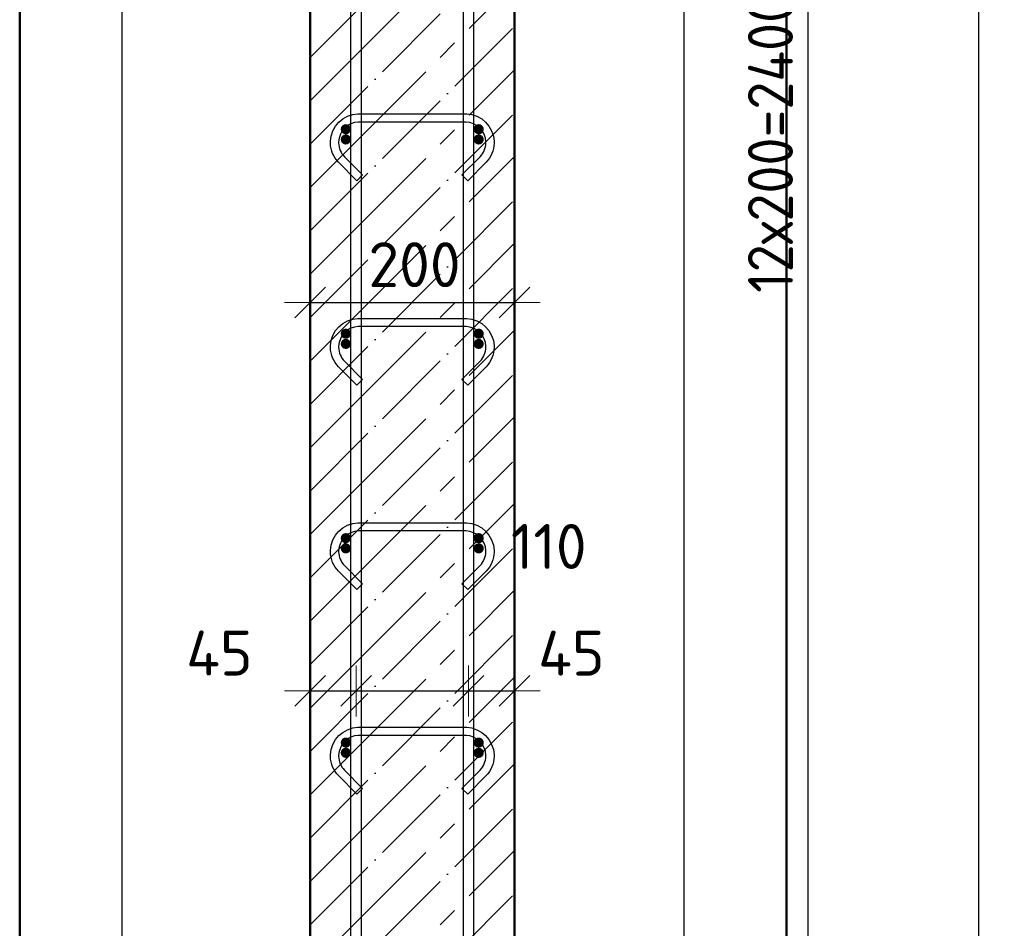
# Model space of a CAD drawing. Header units: millimetres. Extents: x -30645 to 44626, y 46540 to 77351.
# Tile 6 of 84: x -29907 to -28943, y 52314 to 53203. Entities that reach past the tile are written whole.
import ezdxf

# ---------------------------------------------------------------- set-up
doc = ezdxf.new("R2010")
doc.units = ezdxf.units.MM
doc.header["$PDMODE"] = 65
doc.linetypes.add('______11', pattern=[100, 80, -10, 0, -10])
doc.linetypes.add('______5', pattern=[220, 160, -20, 20, -20])
for name, color, linetype, lineweight in [('Standard', 7, 'Continuous', 25), ('Арм.стержн. Арматура края', 96, 'Continuous', 35), ('Арм.стержн. вертикальными 1', 22, 'Continuous', 35), ('Арм.стержн.горизонт. 1', 180, 'Continuous', 35), ('Размерная линия_ общее', 7, 'Continuous', 13)]:
    doc.layers.add(name, color=color, linetype=linetype, lineweight=lineweight)
doc.layers.add('Арм.стержн.Стяжки', color=7, linetype='Continuous', lineweight=35, true_color=0x501e0f)
doc.styles.add('ISOCPEUR', font='ISOCPEUR')
doc.dimstyles.new('DIMSTYLE_14', dxfattribs={"dimtxt": 44, "dimasz": 50, "dimexe": 0, "dimexo": 0.001, "dimgap": 22, "dimtad": 2, "dimdec": 0, "dimrnd": 5, "dimzin": 12, "dimdsep": 46, "dimtxsty": 'ISOCPEUR', "dimblk1": 'ALL_ML_STRICH', "dimblk2": 'ALL_ML_STRICH', "dimsah": 1, "dimcen": 0, "dimse1": 1, "dimse2": 1, "dimclrd": 7, "dimclre": 256, "dimclrt": 7, "dimadec": 0, "dimazin": 0, "dimtfac": 1, "dimtdec": 0, "dimtix": 1, "dimtmove": 2, "dimatfit": 3, "dimfxl": 0, "dimtvp": 1.2, "dimtzin": 0, "dimlwd": 0, "dimlwe": -3, "dimarcsym": 0})
doc.dimstyles.new('DIMSTYLE_3', dxfattribs={"dimtxt": 44, "dimasz": 50, "dimexe": 0, "dimexo": 0, "dimgap": 22, "dimtad": 2, "dimdec": 0, "dimrnd": 5, "dimzin": 12, "dimdsep": 46, "dimtxsty": 'ISOCPEUR', "dimblk1": 'ALL_ML_STRICH', "dimblk2": 'ALL_ML_STRICH', "dimsah": 1, "dimcen": 0, "dimclrd": 7, "dimclre": 256, "dimclrt": 7, "dimadec": 0, "dimazin": 0, "dimtfac": 1, "dimtdec": 0, "dimtix": 1, "dimtmove": 2, "dimatfit": 3, "dimfxl": 0, "dimtzin": 0, "dimlwd": 0, "dimlwe": -3, "dimarcsym": 0})

# ---------------------------------------------------------------- blocks, each defined once
blk = doc.blocks.new('ALL_ML_STRICH')
at = {"color": 0, "linetype": 'ByBlock', "lineweight": -2}
for p, q in [((0, -0.5), (0, 0.5)), ((-0.3, -0.3), (0.3, 0.3)), ((-1, 0), (0.5, 0))]:
    blk.add_line(p, q, dxfattribs=at)
blk = doc.blocks.new('*D225')
at = {"layer": 'DEFPOINTS', "color": 7, "linetype": 'Continuous', "lineweight": 13, "transparency": 33554687}
for p in [(-29622.59, 52546.12), (-29577.59, 52548.46), (-29622.59, 52536.71)]:
    blk.add_point(p, dxfattribs=at)
at = {"layer": 'Размерная линия_ общее', "color": 7, "linetype": 'Continuous', "lineweight": -2, "transparency": 33554687}
blk.add_line((-29622.59, 52546.12), (-29577.59, 52546.12), dxfattribs=at)
at = {"layer": 'Размерная линия_ общее', "color": 7, "linetype": 'Continuous', "lineweight": 13, "transparency": 33554687, "xscale": 50, "yscale": 50, "zscale": 50, "rotation": 180}
blk.add_blockref('ALL_ML_STRICH', (-29622.59, 52546.12), dxfattribs=at)
at = {"layer": 'Размерная линия_ общее', "color": 7, "linetype": 'Continuous', "lineweight": 13, "transparency": 33554687, "xscale": 50, "yscale": 50, "zscale": 50}
blk.add_blockref('ALL_ML_STRICH', (-29577.59, 52546.12), dxfattribs=at)
at = {"layer": 'Размерная линия_ общее', "color": 7, "linetype": 'Continuous', "lineweight": 13, "transparency": 33554687, "insert": (-29711.23, 52583.2), "char_height": 44, "width": 88, "attachment_point": 5, "style": 'ISOCPEUR'}
blk.add_mtext('\\A1;{45}', dxfattribs=at)
blk = doc.blocks.new('*D226')
at = {"layer": 'DEFPOINTS', "color": 7, "linetype": 'Continuous', "lineweight": 13, "transparency": 33554687}
for p in [(-29467.59, 52552.4), (-29577.59, 52548.46), (-29577.59, 52546.12)]:
    blk.add_point(p, dxfattribs=at)
at = {"layer": 'Размерная линия_ общее', "color": 7, "linetype": 'Continuous', "lineweight": -2, "transparency": 33554687}
blk.add_line((-29577.59, 52546.12), (-29467.59, 52546.12), dxfattribs=at)
at = {"layer": 'Размерная линия_ общее', "color": 7, "linetype": 'Continuous', "lineweight": 13, "transparency": 33554687, "xscale": 50, "yscale": 50, "zscale": 50, "rotation": 180}
blk.add_blockref('ALL_ML_STRICH', (-29577.59, 52546.12), dxfattribs=at)
at = {"layer": 'Размерная линия_ общее', "color": 7, "linetype": 'Continuous', "lineweight": 13, "transparency": 33554687, "xscale": 50, "yscale": 50, "zscale": 50}
blk.add_blockref('ALL_ML_STRICH', (-29467.59, 52546.12), dxfattribs=at)
at = {"layer": 'Размерная линия_ общее', "color": 7, "linetype": 'Continuous', "lineweight": 13, "transparency": 33554687, "insert": (-29389.06, 52687.49), "char_height": 44, "width": 132, "attachment_point": 5, "style": 'ISOCPEUR'}
blk.add_mtext('\\A1;{110}', dxfattribs=at)
blk = doc.blocks.new('*D227')
at = {"layer": 'DEFPOINTS', "color": 7, "linetype": 'Continuous', "lineweight": 13, "transparency": 33554687}
for p in [(-29467.59, 52552.4), (-29467.59, 52546.12), (-29422.59, 52545.26)]:
    blk.add_point(p, dxfattribs=at)
at = {"layer": 'Размерная линия_ общее', "color": 7, "linetype": 'Continuous', "lineweight": -2, "transparency": 33554687}
blk.add_line((-29467.59, 52546.12), (-29422.59, 52546.12), dxfattribs=at)
at = {"layer": 'Размерная линия_ общее', "color": 7, "linetype": 'Continuous', "lineweight": 13, "transparency": 33554687, "xscale": 50, "yscale": 50, "zscale": 50, "rotation": 180}
blk.add_blockref('ALL_ML_STRICH', (-29467.59, 52546.12), dxfattribs=at)
at = {"layer": 'Размерная линия_ общее', "color": 7, "linetype": 'Continuous', "lineweight": 13, "transparency": 33554687, "xscale": 50, "yscale": 50, "zscale": 50}
blk.add_blockref('ALL_ML_STRICH', (-29422.59, 52546.12), dxfattribs=at)
at = {"layer": 'Размерная линия_ общее', "color": 7, "linetype": 'Continuous', "lineweight": 13, "transparency": 33554687, "insert": (-29366.93, 52583.09), "char_height": 44, "width": 88, "attachment_point": 5, "style": 'ISOCPEUR'}
blk.add_mtext('\\A1;{45}', dxfattribs=at)
blk = doc.blocks.new('*D228')
at = {"layer": 'DEFPOINTS', "color": 7, "linetype": 'Continuous', "lineweight": 13, "transparency": 33554687}
for p in [(-29622.59, 52926.12), (-29422.59, 52925.26), (-29622.59, 52916.71)]:
    blk.add_point(p, dxfattribs=at)
at = {"layer": 'Размерная линия_ общее', "color": 253, "linetype": 'Continuous', "lineweight": -2, "true_color": 0xa0a0a0, "transparency": 33554687}
for p, q in [((-29622.59, 52926.12), (-29622.59, 52926.12)), ((-29422.59, 52926.12), (-29422.59, 52926.12))]:
    blk.add_line(p, q, dxfattribs=at)
at = {"layer": 'Размерная линия_ общее', "color": 7, "linetype": 'Continuous', "lineweight": -2, "transparency": 33554687}
blk.add_line((-29622.59, 52926.12), (-29422.59, 52926.12), dxfattribs=at)
at = {"layer": 'Размерная линия_ общее', "color": 7, "linetype": 'Continuous', "lineweight": 13, "transparency": 33554687, "xscale": 50, "yscale": 50, "zscale": 50, "rotation": 180}
blk.add_blockref('ALL_ML_STRICH', (-29622.59, 52926.12), dxfattribs=at)
at = {"layer": 'Размерная линия_ общее', "color": 7, "linetype": 'Continuous', "lineweight": 13, "transparency": 33554687, "xscale": 50, "yscale": 50, "zscale": 50}
blk.add_blockref('ALL_ML_STRICH', (-29422.59, 52926.12), dxfattribs=at)
at = {"layer": 'Размерная линия_ общее', "color": 7, "linetype": 'Continuous', "lineweight": 13, "transparency": 33554687, "insert": (-29520.39, 52963.12), "char_height": 44, "width": 132, "attachment_point": 5, "style": 'ISOCPEUR'}
blk.add_mtext('\\A1;{200}', dxfattribs=at)
blk = doc.blocks.new('*D240')
at = {"layer": 'DEFPOINTS', "color": 7, "linetype": 'Continuous', "lineweight": 13, "transparency": 33554687}
for p in [(-29326.37, 54945.61), (-29297.72, 51825.61), (-28968.43, 51825.61)]:
    blk.add_point(p, dxfattribs=at)
at = {"layer": 'Размерная линия_ общее', "color": 253, "linetype": 'Continuous', "lineweight": -2, "true_color": 0xa0a0a0, "transparency": 33554687}
for p, q in [((-29306.37, 54945.61), (-28968.43, 54945.61)), ((-29277.72, 51825.61), (-28968.43, 51825.61))]:
    blk.add_line(p, q, dxfattribs=at)
at = {"layer": 'Размерная линия_ общее', "color": 7, "linetype": 'Continuous', "lineweight": -2, "transparency": 33554687}
blk.add_line((-28968.43, 51825.61), (-28968.43, 54945.61), dxfattribs=at)
at = {"layer": 'Размерная линия_ общее', "color": 7, "linetype": 'Continuous', "lineweight": 13, "transparency": 33554687, "xscale": 50, "yscale": 50, "zscale": 50}
for p, rotation in [((-28968.43, 54945.61), 90), ((-28968.43, 51825.61), 270)]:
    blk.add_blockref('ALL_ML_STRICH', p, dxfattribs=dict(at, rotation=rotation))
at = {"layer": 'Размерная линия_ общее', "color": 7, "linetype": 'Continuous', "lineweight": 13, "transparency": 33554687, "insert": (-29005.43, 53392.21), "char_height": 44, "width": 176, "attachment_point": 5, "rotation": 90, "style": 'ISOCPEUR'}
blk.add_mtext('\\A1;{3120}', dxfattribs=at)
blk = doc.blocks.new('*D243')
at = {"layer": 'DEFPOINTS', "color": 7, "linetype": 'Continuous', "lineweight": 13, "transparency": 33554687}
for p in [(-29457.59, 54285.61), (-29457.59, 51885.61), (-29135.18, 51885.61)]:
    blk.add_point(p, dxfattribs=at)
at = {"layer": 'Размерная линия_ общее', "color": 253, "linetype": 'Continuous', "lineweight": -2, "true_color": 0xa0a0a0, "transparency": 33554687}
for p, q in [((-29437.59, 54285.61), (-29135.18, 54285.61)), ((-29437.59, 51885.61), (-29135.18, 51885.61))]:
    blk.add_line(p, q, dxfattribs=at)
at = {"layer": 'Размерная линия_ общее', "color": 7, "linetype": 'Continuous', "lineweight": -2, "transparency": 33554687}
blk.add_line((-29135.18, 51885.61), (-29135.18, 54285.61), dxfattribs=at)
at = {"layer": 'Размерная линия_ общее', "color": 7, "linetype": 'Continuous', "lineweight": 13, "transparency": 33554687, "xscale": 50, "yscale": 50, "zscale": 50}
for p, rotation in [((-29135.18, 54285.61), 90), ((-29135.18, 51885.61), 270)]:
    blk.add_blockref('ALL_ML_STRICH', p, dxfattribs=dict(at, rotation=rotation))
at = {"layer": 'Размерная линия_ общее', "color": 7, "linetype": 'Continuous', "lineweight": 13, "transparency": 33554687, "insert": (-29194.18, 52935.61), "char_height": 44, "width": 2.2, "attachment_point": 1, "rotation": 90, "line_spacing_factor": 0.60241, "style": 'ISOCPEUR'}
blk.add_mtext('\\W0.91;12х200=2400', dxfattribs=at)

msp = doc.modelspace()

# ---------------------------------------------------------------- hatches: boundary and pattern name
at = {"layer": 'Арм.стержн. Арматура края', "linetype": 'Continuous', "lineweight": 50, "transparency": 33554687}
for points in [[(-29582.59, 53095.61), (-29582.97, 53097.52), (-29584.05, 53099.15), (-29585.68, 53100.23), (-29587.59, 53100.61), (-29589.5, 53100.23), (-29591.13, 53099.15), (-29592.21, 53097.52), (-29592.59, 53095.61), (-29592.21, 53093.7), (-29591.13, 53092.07), (-29589.5, 53090.99), (-29587.59, 53090.61), (-29585.68, 53090.99), (-29584.05, 53092.07), (-29582.97, 53093.7)], [(-29452.59, 53095.61), (-29452.97, 53097.52), (-29454.05, 53099.15), (-29455.68, 53100.23), (-29457.59, 53100.61), (-29459.5, 53100.23), (-29461.13, 53099.15), (-29462.21, 53097.52), (-29462.59, 53095.61), (-29462.21, 53093.7), (-29461.13, 53092.07), (-29459.5, 53090.99), (-29457.59, 53090.61), (-29455.68, 53090.99), (-29454.05, 53092.07), (-29452.97, 53093.7)], [(-29582.59, 52895.61), (-29582.97, 52897.52), (-29584.05, 52899.15), (-29585.68, 52900.23), (-29587.59, 52900.61), (-29589.5, 52900.23), (-29591.13, 52899.15), (-29592.21, 52897.52), (-29592.59, 52895.61), (-29592.21, 52893.7), (-29591.13, 52892.07), (-29589.5, 52890.99), (-29587.59, 52890.61), (-29585.68, 52890.99), (-29584.05, 52892.07), (-29582.97, 52893.7)], [(-29452.59, 52895.61), (-29452.97, 52897.52), (-29454.05, 52899.15), (-29455.68, 52900.23), (-29457.59, 52900.61), (-29459.5, 52900.23), (-29461.13, 52899.15), (-29462.21, 52897.52), (-29462.59, 52895.61), (-29462.21, 52893.7), (-29461.13, 52892.07), (-29459.5, 52890.99), (-29457.59, 52890.61), (-29455.68, 52890.99), (-29454.05, 52892.07), (-29452.97, 52893.7)], [(-29582.59, 52695.61), (-29582.97, 52697.52), (-29584.05, 52699.15), (-29585.68, 52700.23), (-29587.59, 52700.61), (-29589.5, 52700.23), (-29591.13, 52699.15), (-29592.21, 52697.52), (-29592.59, 52695.61), (-29592.21, 52693.7), (-29591.13, 52692.07), (-29589.5, 52690.99), (-29587.59, 52690.61), (-29585.68, 52690.99), (-29584.05, 52692.07), (-29582.97, 52693.7)], [(-29452.59, 52695.61), (-29452.97, 52697.52), (-29454.05, 52699.15), (-29455.68, 52700.23), (-29457.59, 52700.61), (-29459.5, 52700.23), (-29461.13, 52699.15), (-29462.21, 52697.52), (-29462.59, 52695.61), (-29462.21, 52693.7), (-29461.13, 52692.07), (-29459.5, 52690.99), (-29457.59, 52690.61), (-29455.68, 52690.99), (-29454.05, 52692.07), (-29452.97, 52693.7)], [(-29582.59, 52495.61), (-29582.97, 52497.52), (-29584.05, 52499.15), (-29585.68, 52500.23), (-29587.59, 52500.61), (-29589.5, 52500.23), (-29591.13, 52499.15), (-29592.21, 52497.52), (-29592.59, 52495.61), (-29592.21, 52493.7), (-29591.13, 52492.07), (-29589.5, 52490.99), (-29587.59, 52490.61), (-29585.68, 52490.99), (-29584.05, 52492.07), (-29582.97, 52493.7)], [(-29452.59, 52495.61), (-29452.97, 52497.52), (-29454.05, 52499.15), (-29455.68, 52500.23), (-29457.59, 52500.61), (-29459.5, 52500.23), (-29461.13, 52499.15), (-29462.21, 52497.52), (-29462.59, 52495.61), (-29462.21, 52493.7), (-29461.13, 52492.07), (-29459.5, 52490.99), (-29457.59, 52490.61), (-29455.68, 52490.99), (-29454.05, 52492.07), (-29452.97, 52493.7)]]:
    msp.add_hatch(color=4, dxfattribs=at).paths.add_polyline_path(points)
at = {"layer": 'Арм.стержн.горизонт. 1', "linetype": 'Continuous', "lineweight": 50, "transparency": 33554687}
for points in [[(-29582.59, 53085.61), (-29582.97, 53087.52), (-29584.05, 53089.15), (-29585.68, 53090.23), (-29587.59, 53090.61), (-29589.5, 53090.23), (-29591.13, 53089.15), (-29592.21, 53087.52), (-29592.59, 53085.61), (-29592.21, 53083.7), (-29591.13, 53082.07), (-29589.5, 53080.99), (-29587.59, 53080.61), (-29585.68, 53080.99), (-29584.05, 53082.07), (-29582.97, 53083.7)], [(-29452.59, 53085.61), (-29452.97, 53087.52), (-29454.05, 53089.15), (-29455.68, 53090.23), (-29457.59, 53090.61), (-29459.5, 53090.23), (-29461.13, 53089.15), (-29462.21, 53087.52), (-29462.59, 53085.61), (-29462.21, 53083.7), (-29461.13, 53082.07), (-29459.5, 53080.99), (-29457.59, 53080.61), (-29455.68, 53080.99), (-29454.05, 53082.07), (-29452.97, 53083.7)], [(-29582.59, 52885.61), (-29582.97, 52887.52), (-29584.05, 52889.15), (-29585.68, 52890.23), (-29587.59, 52890.61), (-29589.5, 52890.23), (-29591.13, 52889.15), (-29592.21, 52887.52), (-29592.59, 52885.61), (-29592.21, 52883.7), (-29591.13, 52882.07), (-29589.5, 52880.99), (-29587.59, 52880.61), (-29585.68, 52880.99), (-29584.05, 52882.07), (-29582.97, 52883.7)], [(-29452.59, 52885.61), (-29452.97, 52887.52), (-29454.05, 52889.15), (-29455.68, 52890.23), (-29457.59, 52890.61), (-29459.5, 52890.23), (-29461.13, 52889.15), (-29462.21, 52887.52), (-29462.59, 52885.61), (-29462.21, 52883.7), (-29461.13, 52882.07), (-29459.5, 52880.99), (-29457.59, 52880.61), (-29455.68, 52880.99), (-29454.05, 52882.07), (-29452.97, 52883.7)], [(-29582.59, 52685.61), (-29582.97, 52687.52), (-29584.05, 52689.15), (-29585.68, 52690.23), (-29587.59, 52690.61), (-29589.5, 52690.23), (-29591.13, 52689.15), (-29592.21, 52687.52), (-29592.59, 52685.61), (-29592.21, 52683.7), (-29591.13, 52682.07), (-29589.5, 52680.99), (-29587.59, 52680.61), (-29585.68, 52680.99), (-29584.05, 52682.07), (-29582.97, 52683.7)], [(-29452.59, 52685.61), (-29452.97, 52687.52), (-29454.05, 52689.15), (-29455.68, 52690.23), (-29457.59, 52690.61), (-29459.5, 52690.23), (-29461.13, 52689.15), (-29462.21, 52687.52), (-29462.59, 52685.61), (-29462.21, 52683.7), (-29461.13, 52682.07), (-29459.5, 52680.99), (-29457.59, 52680.61), (-29455.68, 52680.99), (-29454.05, 52682.07), (-29452.97, 52683.7)], [(-29582.59, 52485.61), (-29582.97, 52487.52), (-29584.05, 52489.15), (-29585.68, 52490.23), (-29587.59, 52490.61), (-29589.5, 52490.23), (-29591.13, 52489.15), (-29592.21, 52487.52), (-29592.59, 52485.61), (-29592.21, 52483.7), (-29591.13, 52482.07), (-29589.5, 52480.99), (-29587.59, 52480.61), (-29585.68, 52480.99), (-29584.05, 52482.07), (-29582.97, 52483.7)], [(-29452.59, 52485.61), (-29452.97, 52487.52), (-29454.05, 52489.15), (-29455.68, 52490.23), (-29457.59, 52490.61), (-29459.5, 52490.23), (-29461.13, 52489.15), (-29462.21, 52487.52), (-29462.59, 52485.61), (-29462.21, 52483.7), (-29461.13, 52482.07), (-29459.5, 52480.99), (-29457.59, 52480.61), (-29455.68, 52480.99), (-29454.05, 52482.07), (-29452.97, 52483.7)]]:
    msp.add_hatch(color=4, dxfattribs=at).paths.add_polyline_path(points)

# ---------------------------------------------------------------- linework, layer by layer
at = {"color": 52, "linetype": 'Continuous', "lineweight": -3, "transparency": 33554687}
for p, q in [((-29806.61, 56238.93), (-29806.61, 51495.44)), ((-29806.61, 56238.93), (-29806.61, 51495.44)), ((-29256.61, 51495.44), (-29256.61, 56238.93)), ((-29256.61, 51495.44), (-29256.61, 56238.93))]:
    msp.add_line(p, q, dxfattribs=at)
at = {"layer": 'Standard', "color": 7, "linetype": 'Continuous', "lineweight": 50, "transparency": 33554687}
for p, q in [((-29622.59, 54945.61), (-29622.59, 51825.61)), ((-29422.59, 51825.61), (-29422.59, 54945.61))]:
    msp.add_line(p, q, dxfattribs=at)
at = {"layer": 'Standard', "color": 253, "linetype": '______11', "lineweight": -3, "true_color": 0xababab, "transparency": 33554687}
for p, q in [((-29622.59, 53165.85), (-29422.59, 53365.85)), ((-29622.59, 53081), (-29422.59, 53281)), ((-29622.59, 52996.15), (-29422.59, 53196.15)), ((-29622.59, 52911.29), (-29422.59, 53111.29)), ((-29622.59, 52826.44), (-29422.59, 53026.44)), ((-29622.59, 52741.59), (-29422.59, 52941.59)), ((-29622.59, 52656.74), (-29422.59, 52856.74)), ((-29622.59, 52571.88), (-29422.59, 52771.88)), ((-29622.59, 52487.03), (-29422.59, 52687.03)), ((-29622.59, 52402.18), (-29422.59, 52602.18)), ((-29622.59, 52317.33), (-29422.59, 52517.33)), ((-29622.59, 52232.47), (-29422.59, 52432.47)), ((-29622.59, 52147.62), (-29422.59, 52347.62))]:
    msp.add_line(p, q, dxfattribs=at)
at = {"layer": 'Standard', "color": 253, "linetype": '______5', "lineweight": -3, "true_color": 0xababab, "transparency": 33554687}
for p, q in [((-29622.59, 53123.43), (-29422.59, 53323.43)), ((-29622.59, 53038.57), (-29422.59, 53238.57)), ((-29622.59, 52953.72), (-29422.59, 53153.72)), ((-29622.59, 52868.87), (-29422.59, 53068.87)), ((-29622.59, 52784.02), (-29422.59, 52984.02)), ((-29622.59, 52699.16), (-29422.59, 52899.16)), ((-29622.59, 52614.31), (-29422.59, 52814.31)), ((-29622.59, 52529.46), (-29422.59, 52729.46)), ((-29622.59, 52444.6), (-29422.59, 52644.6)), ((-29622.59, 52359.75), (-29422.59, 52559.75)), ((-29622.59, 52274.9), (-29422.59, 52474.9)), ((-29622.59, 52190.05), (-29422.59, 52390.05))]:
    msp.add_line(p, q, dxfattribs=at)
at = {"layer": 'Standard', "color": 7, "linetype": 'Continuous', "lineweight": 50, "transparency": 33554687}
msp.add_lwpolyline([(-29906.61, 51395.44), (-29156.61, 51395.44), (-29156.61, 56338.93), (-29906.61, 56338.93), (-29906.61, 51395.44)], dxfattribs=at)
at = {"layer": 'Арм.стержн. вертикальными 1', "color": 4, "linetype": 'Continuous', "lineweight": 25, "transparency": 33554687}
for points in [[(-29582.59, 51825.61), (-29582.59, 55955.61), (-29572.59, 55955.61), (-29572.59, 51825.61), (-29582.59, 51825.61)], [(-29582.59, 51825.61), (-29582.59, 55955.61), (-29572.59, 55955.61), (-29572.59, 51825.61), (-29582.59, 51825.61)], [(-29472.59, 51825.61), (-29472.59, 55955.61), (-29462.59, 55955.61), (-29462.59, 51825.61), (-29472.59, 51825.61)], [(-29472.59, 51825.61), (-29472.59, 55955.61), (-29462.59, 55955.61), (-29462.59, 51825.61), (-29472.59, 51825.61)]]:
    msp.add_lwpolyline(points, dxfattribs=at)
at = {"layer": 'Арм.стержн.Стяжки', "color": 40, "linetype": 'Continuous', "lineweight": 25, "transparency": 33554687}
for points in [[(-29474.04, 53050.88), (-29456.18, 53068.74), (-29454.94, 53070.16), (-29453.84, 53071.68), (-29452.9, 53073.3), (-29452.12, 53074.96), (-29451.49, 53076.68), (-29451.02, 53078.5), (-29450.72, 53080.35), (-29450.59, 53082.23), (-29450.59, 53083.38), (-29451.09, 53086.99), (-29452.3, 53090.66), (-29454.18, 53094.01), (-29456.46, 53096.74), (-29459.19, 53099.02), (-29462.54, 53100.9), (-29466.2, 53102.11), (-29469.82, 53102.61), (-29575.36, 53102.61), (-29578.97, 53102.11), (-29582.64, 53100.9), (-29585.99, 53099.02), (-29588.72, 53096.74), (-29591, 53094.01), (-29592.88, 53090.66), (-29594.09, 53086.99), (-29594.59, 53083.38), (-29594.59, 53082.23), (-29594.46, 53080.35), (-29594.16, 53078.5), (-29593.69, 53076.68), (-29593.06, 53074.96), (-29592.28, 53073.3), (-29591.34, 53071.68), (-29590.24, 53070.16), (-29589, 53068.74), (-29571.14, 53050.88), (-29576.8, 53045.22), (-29594.86, 53063.28), (-29596.51, 53065.19), (-29598.04, 53067.31), (-29599.37, 53069.56), (-29600.46, 53071.89), (-29601.34, 53074.31), (-29601.99, 53076.85), (-29602.41, 53079.43), (-29602.59, 53081.95), (-29602.59, 53083.93), (-29601.91, 53088.81), (-29600.24, 53093.89), (-29597.62, 53098.57), (-29594.4, 53102.42), (-29590.55, 53105.64), (-29585.87, 53108.26), (-29580.79, 53109.93), (-29575.91, 53110.61), (-29469.27, 53110.61), (-29464.39, 53109.93), (-29459.31, 53108.26), (-29454.63, 53105.64), (-29450.78, 53102.42), (-29447.56, 53098.57), (-29444.94, 53093.89), (-29443.27, 53088.81), (-29442.59, 53083.93), (-29442.59, 53081.95), (-29442.77, 53079.43), (-29443.18, 53076.85), (-29443.84, 53074.31), (-29444.72, 53071.89), (-29445.81, 53069.56), (-29447.14, 53067.31), (-29448.66, 53065.19), (-29450.32, 53063.28), (-29468.38, 53045.22), (-29474.04, 53050.88)], [(-29474.04, 52850.88), (-29456.18, 52868.74), (-29454.94, 52870.16), (-29453.84, 52871.68), (-29452.9, 52873.3), (-29452.12, 52874.96), (-29451.49, 52876.68), (-29451.02, 52878.5), (-29450.72, 52880.35), (-29450.59, 52882.23), (-29450.59, 52883.38), (-29451.09, 52886.99), (-29452.3, 52890.66), (-29454.18, 52894.01), (-29456.46, 52896.74), (-29459.19, 52899.02), (-29462.54, 52900.9), (-29466.2, 52902.11), (-29469.82, 52902.61), (-29575.36, 52902.61), (-29578.97, 52902.11), (-29582.64, 52900.9), (-29585.99, 52899.02), (-29588.72, 52896.74), (-29591, 52894.01), (-29592.88, 52890.66), (-29594.09, 52886.99), (-29594.59, 52883.38), (-29594.59, 52882.23), (-29594.46, 52880.35), (-29594.16, 52878.5), (-29593.69, 52876.68), (-29593.06, 52874.96), (-29592.28, 52873.3), (-29591.34, 52871.68), (-29590.24, 52870.16), (-29589, 52868.74), (-29571.14, 52850.88), (-29576.8, 52845.22), (-29594.86, 52863.28), (-29596.51, 52865.19), (-29598.04, 52867.31), (-29599.37, 52869.56), (-29600.46, 52871.89), (-29601.34, 52874.31), (-29601.99, 52876.85), (-29602.41, 52879.43), (-29602.59, 52881.95), (-29602.59, 52883.93), (-29601.91, 52888.81), (-29600.24, 52893.89), (-29597.62, 52898.57), (-29594.4, 52902.42), (-29590.55, 52905.64), (-29585.87, 52908.26), (-29580.79, 52909.93), (-29575.91, 52910.61), (-29469.27, 52910.61), (-29464.39, 52909.93), (-29459.31, 52908.26), (-29454.63, 52905.64), (-29450.78, 52902.42), (-29447.56, 52898.57), (-29444.94, 52893.89), (-29443.27, 52888.81), (-29442.59, 52883.93), (-29442.59, 52881.95), (-29442.77, 52879.43), (-29443.18, 52876.85), (-29443.84, 52874.31), (-29444.72, 52871.89), (-29445.81, 52869.56), (-29447.14, 52867.31), (-29448.66, 52865.19), (-29450.32, 52863.28), (-29468.38, 52845.22), (-29474.04, 52850.88)], [(-29474.04, 52650.88), (-29456.18, 52668.74), (-29454.94, 52670.16), (-29453.84, 52671.68), (-29452.9, 52673.3), (-29452.12, 52674.96), (-29451.49, 52676.68), (-29451.02, 52678.5), (-29450.72, 52680.35), (-29450.59, 52682.23), (-29450.59, 52683.38), (-29451.09, 52686.99), (-29452.3, 52690.66), (-29454.18, 52694.01), (-29456.46, 52696.74), (-29459.19, 52699.02), (-29462.54, 52700.9), (-29466.2, 52702.11), (-29469.82, 52702.61), (-29575.36, 52702.61), (-29578.97, 52702.11), (-29582.64, 52700.9), (-29585.99, 52699.02), (-29588.72, 52696.74), (-29591, 52694.01), (-29592.88, 52690.66), (-29594.09, 52686.99), (-29594.59, 52683.38), (-29594.59, 52682.23), (-29594.46, 52680.35), (-29594.16, 52678.5), (-29593.69, 52676.68), (-29593.06, 52674.96), (-29592.28, 52673.3), (-29591.34, 52671.68), (-29590.24, 52670.16), (-29589, 52668.74), (-29571.14, 52650.88), (-29576.8, 52645.22), (-29594.86, 52663.28), (-29596.51, 52665.19), (-29598.04, 52667.31), (-29599.37, 52669.56), (-29600.46, 52671.89), (-29601.34, 52674.31), (-29601.99, 52676.85), (-29602.41, 52679.43), (-29602.59, 52681.95), (-29602.59, 52683.93), (-29601.91, 52688.81), (-29600.24, 52693.89), (-29597.62, 52698.57), (-29594.4, 52702.42), (-29590.55, 52705.64), (-29585.87, 52708.26), (-29580.79, 52709.93), (-29575.91, 52710.61), (-29469.27, 52710.61), (-29464.39, 52709.93), (-29459.31, 52708.26), (-29454.63, 52705.64), (-29450.78, 52702.42), (-29447.56, 52698.57), (-29444.94, 52693.89), (-29443.27, 52688.81), (-29442.59, 52683.93), (-29442.59, 52681.95), (-29442.77, 52679.43), (-29443.18, 52676.85), (-29443.84, 52674.31), (-29444.72, 52671.89), (-29445.81, 52669.56), (-29447.14, 52667.31), (-29448.66, 52665.19), (-29450.32, 52663.28), (-29468.38, 52645.22), (-29474.04, 52650.88)], [(-29474.04, 52450.88), (-29456.18, 52468.74), (-29454.94, 52470.16), (-29453.84, 52471.68), (-29452.9, 52473.3), (-29452.12, 52474.96), (-29451.49, 52476.68), (-29451.02, 52478.5), (-29450.72, 52480.35), (-29450.59, 52482.23), (-29450.59, 52483.38), (-29451.09, 52486.99), (-29452.3, 52490.66), (-29454.18, 52494.01), (-29456.46, 52496.74), (-29459.19, 52499.02), (-29462.54, 52500.9), (-29466.2, 52502.11), (-29469.82, 52502.61), (-29575.36, 52502.61), (-29578.97, 52502.11), (-29582.64, 52500.9), (-29585.99, 52499.02), (-29588.72, 52496.74), (-29591, 52494.01), (-29592.88, 52490.66), (-29594.09, 52486.99), (-29594.59, 52483.38), (-29594.59, 52482.23), (-29594.46, 52480.35), (-29594.16, 52478.5), (-29593.69, 52476.68), (-29593.06, 52474.96), (-29592.28, 52473.3), (-29591.34, 52471.68), (-29590.24, 52470.16), (-29589, 52468.74), (-29571.14, 52450.88), (-29576.8, 52445.22), (-29594.86, 52463.28), (-29596.51, 52465.19), (-29598.04, 52467.31), (-29599.37, 52469.56), (-29600.46, 52471.89), (-29601.34, 52474.31), (-29601.99, 52476.85), (-29602.41, 52479.43), (-29602.59, 52481.95), (-29602.59, 52483.93), (-29601.91, 52488.81), (-29600.24, 52493.89), (-29597.62, 52498.57), (-29594.4, 52502.42), (-29590.55, 52505.64), (-29585.87, 52508.26), (-29580.79, 52509.93), (-29575.91, 52510.61), (-29469.27, 52510.61), (-29464.39, 52509.93), (-29459.31, 52508.26), (-29454.63, 52505.64), (-29450.78, 52502.42), (-29447.56, 52498.57), (-29444.94, 52493.89), (-29443.27, 52488.81), (-29442.59, 52483.93), (-29442.59, 52481.95), (-29442.77, 52479.43), (-29443.18, 52476.85), (-29443.84, 52474.31), (-29444.72, 52471.89), (-29445.81, 52469.56), (-29447.14, 52467.31), (-29448.66, 52465.19), (-29450.32, 52463.28), (-29468.38, 52445.22), (-29474.04, 52450.88)]]:
    msp.add_lwpolyline(points, dxfattribs=at)

# ---------------------------------------------------------------- dimensions: what is measured, and where the dimension line sits
at = {"layer": 'Размерная линия_ общее', "color": 7, "linetype": 'Continuous', "lineweight": 13, "transparency": 33554687}
dim = msp.add_linear_dim(base=(-28968.43, 54945.61), p1=(-29277.72, 51825.61), p2=(-29306.37, 54945.61), angle=90, dimstyle='DIMSTYLE_3', override={"dimpost": '<>', "dimclrd": 7, "dimclre": 253, "dimclrt": 7, "dimlwd": 0, "dimlwe": 65533}, dxfattribs=at)
dim.commit()
dim.dimension.update_dxf_attribs({"geometry": '*D240', "text_midpoint": (-29005.43, 53392.21), "dimtype": 160})
dim = msp.add_linear_dim(base=(-29135.18, 54285.61), p1=(-29437.59, 51885.61), p2=(-29437.59, 54285.61), angle=90, text='\\W0.91;12х200=2400', dimstyle='DIMSTYLE_3', override={"dimpost": '<>', "dimclrd": 7, "dimclre": 253, "dimclrt": 7, "dimlwd": 0, "dimlwe": 65533}, dxfattribs=at)
dim.commit()
dim.dimension.update_dxf_attribs({"geometry": '*D243', "text_midpoint": (-29157.18, 53085.61), "dimtype": 160})
for base, p1, p2, dimstyle, picture, middle in [((-29422.59, 52926.12), (-29622.59, 52926.12), (-29422.59, 52926.12), 'DIMSTYLE_3', '*D228', (-29520.39, 52963.12)), ((-29467.59, 52546.12), (-29577.59, 52548.46), (-29467.59, 52552.4), 'DIMSTYLE_14', '*D226', (-29389.06, 52687.49)), ((-29577.59, 52546.12), (-29622.59, 52536.71), (-29577.59, 52548.46), 'DIMSTYLE_14', '*D225', (-29711.23, 52583.2)), ((-29422.59, 52546.12), (-29467.59, 52552.4), (-29422.59, 52545.27), 'DIMSTYLE_14', '*D227', (-29366.93, 52583.09))]:
    dim = msp.add_linear_dim(base=base, p1=p1, p2=p2, dimstyle=dimstyle, override={"dimpost": '<>', "dimclrd": 7, "dimclre": 253, "dimclrt": 7, "dimlwd": 0, "dimlwe": 65533}, dxfattribs=at)
    dim.commit()
    dim.dimension.update_dxf_attribs({"geometry": picture, "text_midpoint": middle, "dimtype": 160})

doc.saveas('drawing.dxf')
